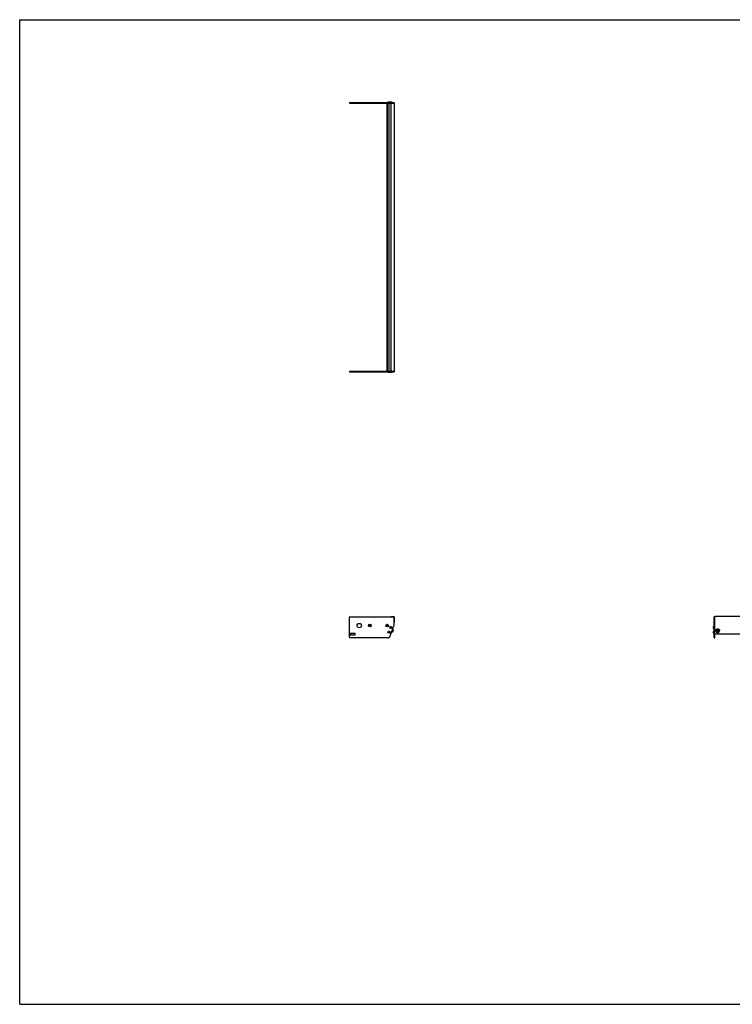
# Model space of a CAD drawing. Header units: inches. Extents: x 0 to 220, y 0 to 170.
# Tile 1 of 3: x 0 to 123, y 0 to 170. Entities that reach past the tile are written whole.
import ezdxf

# ---------------------------------------------------------------- set-up
doc = ezdxf.new("R2010")
doc.units = ezdxf.units.IN
doc.header["$LTSCALE"] = 12.1
doc.header["$MEASUREMENT"] = 0
doc.layers.get('0').update_dxf_attribs({"linetype": 'CONTINUOUS'})
for name, color, linetype in [('351200_DEFAULT_AS_MACHINED__BL0', 7, 'CONTINUOUS'), ('351201_BL1', 7, 'CONTINUOUS'), ('351202_WW_351202_46_BL5', 7, 'CONTINUOUS'), ('351203_WW_351203_46_BL8', 7, 'CONTINUOUS'), ('605279P_BL9', 7, 'CONTINUOUS'), ('9505XXM_950512M_BL2', 7, 'CONTINUOUS'), ('9505XXM_950512M_BL3', 7, 'CONTINUOUS'), ('9505XXM_950512M_BL6', 7, 'CONTINUOUS'), ('9505XXM_950512M_BL7', 7, 'CONTINUOUS'), ('9506XXM_950612M_BL4', 7, 'CONTINUOUS')]:
    doc.layers.add(name, color=color, linetype=linetype)

# ---------------------------------------------------------------- blocks, each defined once
blk = doc.blocks.new('351200_DEFAULT_AS_MACHINED__BL0', base_point=(88.49, 86.31))
at = {"layer": '351200_DEFAULT_AS_MACHINED__BL0', "color": 7, "linetype": 'CONTINUOUS'}
for p, q in [((56.94, 109.34), (64.23, 109.34)), ((56.94, 109.34), (56.94, 109.22)), ((56.94, 109.22), (64.66, 109.22)), ((64.66, 109.34), (64.66, 109.22)), ((56.94, 63.37), (56.94, 66.81)), ((57.03, 66.9), (64.57, 66.9)), ((64.66, 65.54), (64.66, 66.81)), ((119.91, 63.28), (119.91, 66.9)), ((120.03, 66.9), (119.91, 66.9)), ((120.03, 63.28), (120.03, 66.83)), ((63.9, 63.44), (64.66, 65.51)), ((64.15, 65.16), (64.16, 65.16)), ((64.15, 64.94), (64.16, 64.94)), ((63.67, 63.28), (57.03, 63.28)), ((57.07, 63.97), (57.07, 63.84)), ((57.88, 64.03), (57.13, 64.03)), ((57.13, 63.78), (57.88, 63.78)), ((57.94, 63.84), (57.94, 63.97)), ((63.85, 64.33), (63.86, 64.33)), ((63.85, 64.12), (63.86, 64.12)), ((119.91, 63.28), (120.03, 63.28))]:
    blk.add_line(p, q, dxfattribs=at)
for centre, radius in [((58.62, 65.4), 0.375), ((60.44, 65.39), 0.226), ((60.44, 65.39), 0.11), ((63.44, 65.38), 0.226), ((63.44, 65.38), 0.11)]:
    blk.add_circle(centre, radius, dxfattribs=at)
for centre, radius, start, end in [((57.03, 66.81), 0.09, 90, 180), ((64.57, 66.81), 0.09, 0, 90), ((64.16, 65.05), 0.11, 270, 90), ((64.57, 65.54), 0.09, 340, 360), ((57.03, 63.37), 0.09, 180, 270), ((57.13, 63.97), 0.06, 90, 180), ((57.13, 63.84), 0.06, 180, 270), ((57.88, 63.97), 0.06, 0, 90), ((57.88, 63.84), 0.06, 270, 360), ((63.67, 63.53), 0.25, 270, 340), ((63.86, 64.23), 0.11, 270, 90)]:
    blk.add_arc(centre, radius, start, end, dxfattribs=at)
blk = doc.blocks.new('351201_BL1', base_point=(111.66, 109.49))
at = {"layer": '351201_BL1', "color": 7, "linetype": 'CONTINUOUS'}
for p, q in [((56.94, 155.69), (56.94, 155.57)), ((56.94, 155.69), (64.66, 155.69)), ((56.94, 155.57), (64.23, 155.57)), ((64.66, 155.57), (64.66, 155.69)), ((166.39, 66.9), (166.27, 66.9)), ((166.27, 63.28), (166.27, 66.81)), ((166.39, 63.28), (166.39, 66.9)), ((63.67, 63.28), (57.03, 63.28)), ((57.88, 64.03), (57.13, 64.03)), ((166.39, 63.28), (166.27, 63.28))]:
    blk.add_line(p, q, dxfattribs=at)
for centre, start, end in [((60.44, 65.39), 0, 180), ((63.44, 65.39), 182.5339, 357.3372)]:
    blk.add_arc(centre, 0.11, start, end, dxfattribs=at)
blk = doc.blocks.new('9505XXM_950512M_BL2', base_point=(91.73, 86.64))
at = {"layer": '9505XXM_950512M_BL2', "color": 7, "linetype": 'CONTINUOUS'}
for p, q in [((63.55, 109.1), (63.55, 109.22)), ((63.85, 109.1), (63.55, 109.1)), ((63.57, 109.08), (63.55, 109.1)), ((63.87, 109.08), (63.57, 109.08)), ((63.87, 109.08), (63.87, 109.08)), ((63.65, 64.24), (63.7, 64.29)), ((63.67, 64.18), (63.65, 64.24)), ((63.74, 64.16), (63.67, 64.18)), ((63.7, 64.29), (63.77, 64.27)), ((63.79, 64.21), (63.74, 64.16)), ((63.77, 64.27), (63.79, 64.21)), ((119.77, 64.37), (119.79, 64.39)), ((119.77, 64.08), (119.77, 64.37)), ((119.77, 64.08), (119.79, 64.06)), ((119.79, 64.06), (119.79, 64.39)), ((119.79, 64.39), (119.91, 64.39)), ((119.79, 64.06), (119.91, 64.06))]:
    blk.add_line(p, q, dxfattribs=at)
for radius in [0.167, 0.148, 0.0682]:
    blk.add_circle((63.72, 64.23), radius, dxfattribs=at)
blk = doc.blocks.new('9505XXM_950512M_BL3', base_point=(91.88, 87.05))
at = {"layer": '9505XXM_950512M_BL3', "color": 7, "linetype": 'CONTINUOUS'}
for p, q in [((63.85, 109.1), (63.85, 109.22)), ((64.19, 109.1), (63.85, 109.1)), ((63.87, 109.08), (63.85, 109.1)), ((64.17, 109.08), (63.87, 109.08)), ((64.17, 109.08), (64.19, 109.1)), ((64.19, 109.1), (64.19, 109.22)), ((63.95, 65.05), (63.99, 65.11)), ((63.98, 64.99), (63.95, 65.05)), ((64.05, 64.99), (63.98, 64.99)), ((63.99, 65.11), (64.06, 65.1)), ((64.09, 65.04), (64.05, 64.99)), ((64.06, 65.1), (64.09, 65.04)), ((119.77, 65.19), (119.79, 65.21)), ((119.77, 64.9), (119.77, 65.19)), ((119.77, 64.9), (119.79, 64.88)), ((119.79, 64.88), (119.79, 65.21)), ((119.79, 65.21), (119.91, 65.21)), ((119.79, 64.88), (119.91, 64.88))]:
    blk.add_line(p, q, dxfattribs=at)
for radius in [0.167, 0.148, 0.0682]:
    blk.add_circle((64.02, 65.05), radius, dxfattribs=at)
blk = doc.blocks.new('9506XXM_950612M_BL4', base_point=(92.47, 64.47))
at = {"layer": '9506XXM_950612M_BL4', "color": 7, "linetype": 'CONTINUOUS'}
for p, q in [((64.46, 64.63), (64.32, 64.26)), ((64.46, 64.63), (64.35, 64.67)), ((64.47, 64.61), (64.35, 64.27)), ((64.47, 64.61), (64.46, 64.63)), ((64.32, 64.26), (64.22, 64.3)), ((64.35, 64.27), (64.32, 64.26)), ((120.33, 64.45), (120.33, 64.49)), ((120.44, 64.41), (120.46, 64.5)), ((120.51, 64.36), (120.44, 64.41)), ((120.45, 64.45), (120.51, 64.4)), ((120.46, 64.5), (120.55, 64.52)), ((120.51, 64.4), (120.6, 64.42)), ((120.51, 64.36), (120.51, 64.4)), ((120.6, 64.38), (120.51, 64.36)), ((120.55, 64.52), (120.62, 64.47)), ((120.61, 64.47), (120.6, 64.42)), ((120.62, 64.47), (120.6, 64.38)), ((120.6, 64.38), (120.6, 64.42)), ((120.73, 64.45), (120.73, 64.49))]:
    blk.add_line(p, q, dxfattribs=at)
for centre, start, end in [((120.51, 64.49), 166.8001, 179.9887), ((120.51, 64.45), 166.8, 179.9898), ((120.55, 64.45), 346.8, 359.9898)]:
    blk.add_arc(centre, 0.174, start, end, dxfattribs=at)
for points, knots in [([(120.34, 64.53), (120.34, 64.54), (120.34, 64.55), (120.35, 64.57), (120.36, 64.59), (120.37, 64.61), (120.39, 64.62), (120.41, 64.64), (120.42, 64.65), (120.44, 64.66), (120.44, 64.66)], [0, 0, 0, 0, 0.122426, 0.245433, 0.369103, 0.493576, 0.618904, 0.745107, 0.872161, 1, 1, 1, 1]), ([(120.73, 64.45), (120.73, 64.45), (120.73, 64.46), (120.72, 64.48), (120.72, 64.5), (120.71, 64.52), (120.7, 64.54), (120.68, 64.57), (120.66, 64.58), (120.65, 64.59), (120.63, 64.6), (120.61, 64.61), (120.59, 64.62), (120.55, 64.63), (120.51, 64.63), (120.48, 64.63), (120.46, 64.62), (120.45, 64.61), (120.43, 64.61), (120.41, 64.59), (120.39, 64.58), (120.37, 64.55), (120.36, 64.53), (120.35, 64.52), (120.34, 64.5), (120.34, 64.49), (120.34, 64.49)], [0, 0, 0, 0, 0.03022, 0.060476, 0.090797, 0.121213, 0.18236, 0.244143, 0.27533, 0.306693, 0.338225, 0.369916, 0.433638, 0.497738, 0.561986, 0.626132, 0.658121, 0.69, 0.721746, 0.753338, 0.815954, 0.877865, 0.908601, 0.939188, 0.969653, 1, 1, 1, 1]), ([(120.7, 64.4), (120.7, 64.41), (120.71, 64.44), (120.7, 64.47), (120.7, 64.5), (120.68, 64.53), (120.66, 64.56), (120.63, 64.58), (120.6, 64.59), (120.57, 64.6), (120.53, 64.61), (120.5, 64.6), (120.46, 64.6), (120.43, 64.58), (120.41, 64.56), (120.38, 64.54), (120.37, 64.51), (120.36, 64.49), (120.36, 64.48)], [0, 0, 0, 0, 0.0606, 0.121164, 0.181999, 0.243361, 0.305419, 0.368235, 0.431754, 0.495819, 0.560193, 0.624597, 0.688748, 0.752396, 0.815366, 0.877579, 0.939072, 1, 1, 1, 1]), ([(120.44, 64.66), (120.45, 64.66), (120.46, 64.67), (120.49, 64.68), (120.53, 64.68), (120.56, 64.68), (120.59, 64.67), (120.61, 64.66), (120.61, 64.66)], [0, 0, 0, 0, 0.124436, 0.249396, 0.499902, 0.750459, 0.875482, 1, 1, 1, 1]), ([(120.61, 64.66), (120.62, 64.66), (120.64, 64.65), (120.66, 64.63), (120.68, 64.62), (120.69, 64.61), (120.69, 64.6)], [0, 0, 0, 0, 0.252849, 0.503888, 0.75295, 1, 1, 1, 1]), ([(120.33, 64.45), (120.33, 64.44), (120.33, 64.43), (120.34, 64.41), (120.34, 64.4), (120.35, 64.37), (120.36, 64.35), (120.38, 64.33), (120.4, 64.31), (120.41, 64.3), (120.42, 64.29), (120.44, 64.28), (120.47, 64.27), (120.51, 64.26), (120.54, 64.26), (120.57, 64.27), (120.6, 64.27), (120.61, 64.28), (120.63, 64.29), (120.65, 64.3), (120.67, 64.32), (120.69, 64.34), (120.7, 64.36), (120.71, 64.37), (120.72, 64.39), (120.72, 64.4), (120.72, 64.41)], [0, 0, 0, 0, 0.03022, 0.060476, 0.090797, 0.121213, 0.18236, 0.244143, 0.27533, 0.306693, 0.338225, 0.369916, 0.433638, 0.497738, 0.561986, 0.626132, 0.658121, 0.69, 0.721746, 0.753338, 0.815954, 0.877865, 0.908601, 0.939188, 0.969653, 1, 1, 1, 1]), ([(120.36, 64.48), (120.35, 64.46), (120.35, 64.44), (120.35, 64.41), (120.36, 64.38), (120.38, 64.35), (120.4, 64.32), (120.43, 64.3), (120.46, 64.29), (120.49, 64.28), (120.53, 64.27), (120.56, 64.27), (120.59, 64.28), (120.63, 64.3), (120.65, 64.32), (120.68, 64.34), (120.69, 64.37), (120.7, 64.39), (120.7, 64.4)], [0, 0, 0, 0, 0.0606, 0.121164, 0.181999, 0.243361, 0.305419, 0.368235, 0.431754, 0.495819, 0.560193, 0.624597, 0.688748, 0.752396, 0.815366, 0.877579, 0.939072, 1, 1, 1, 1]), ([(120.69, 64.6), (120.7, 64.59), (120.71, 64.58), (120.72, 64.55), (120.72, 64.52), (120.73, 64.5), (120.73, 64.49)], [0, 0, 0, 0, 0.252346, 0.502753, 0.751754, 1, 1, 1, 1])]:
    blk.add_open_spline(points, degree=3, knots=knots, dxfattribs=at)
blk = doc.blocks.new('351202_WW_351202_46_BL5', base_point=(115.21, 109.76))
at = {"layer": '351202_WW_351202_46_BL5', "color": 7, "linetype": 'CONTINUOUS'}
for p, q in [((64.16, 109.4), (64.16, 155.51)), ((64.23, 155.57), (64.66, 155.57)), ((64.66, 155.57), (64.66, 109.34)), ((64.23, 109.34), (64.66, 109.34)), ((64.16, 66.94), (64.57, 66.94)), ((64.16, 66.94), (64.16, 66.9)), ((64.66, 66.85), (64.66, 65.96)), ((120.03, 65.93), (120.03, 66.94)), ((166.27, 66.94), (120.03, 66.94)), ((166.27, 66.94), (166.27, 65.93)), ((120.09, 63.95), (166.2, 63.95))]:
    blk.add_line(p, q, dxfattribs=at)
for centre, radius, start, end in [((64.23, 155.51), 0.0625, 90, 180), ((64.23, 109.4), 0.0625, 180, 270), ((64.57, 66.85), 0.096, 0, 90)]:
    blk.add_arc(centre, radius, start, end, dxfattribs=at)
for points, knots in [([(120.03, 64.01), (120.03, 64), (120.03, 63.99), (120.04, 63.98), (120.04, 63.98)], [0, 0, 0, 0, 0.746257, 1, 1, 1, 1]), ([(120.04, 63.98), (120.04, 63.97), (120.05, 63.96), (120.07, 63.95), (120.08, 63.95)], [0, 0, 0, 0, 0.493766, 1, 1, 1, 1]), ([(166.2, 63.95), (166.22, 63.95), (166.24, 63.95), (166.26, 63.98), (166.26, 63.99)], [0, 0, 0, 0, 0.508779, 1, 1, 1, 1])]:
    blk.add_open_spline(points, degree=3, knots=knots, dxfattribs=at)
for points in [[(120.08, 63.95), (120.08, 63.95), (120.09, 63.95), (120.09, 63.95)], [(166.26, 63.99), (166.26, 64), (166.27, 64), (166.27, 64.01)]]:
    blk.add_open_spline(points, degree=3, dxfattribs=at)
blk = doc.blocks.new('9505XXM_950512M_BL6', base_point=(115.04, 109.94))
at = {"layer": '9505XXM_950512M_BL6', "color": 7, "linetype": 'CONTINUOUS'}
for p, q in [((63.57, 155.83), (63.55, 155.81)), ((63.55, 155.81), (63.55, 155.69)), ((63.55, 155.81), (63.85, 155.81)), ((63.57, 155.83), (63.87, 155.83)), ((63.87, 155.83), (63.87, 155.83)), ((166.5, 64.39), (166.39, 64.39)), ((166.5, 64.06), (166.39, 64.06)), ((166.52, 64.37), (166.5, 64.39)), ((166.5, 64.39), (166.5, 64.06)), ((166.52, 64.08), (166.5, 64.06)), ((166.52, 64.37), (166.52, 64.08))]:
    blk.add_line(p, q, dxfattribs=at)
blk = doc.blocks.new('9505XXM_950512M_BL7', base_point=(115.19, 110.35))
at = {"layer": '9505XXM_950512M_BL7', "color": 7, "linetype": 'CONTINUOUS'}
for p, q in [((63.87, 155.83), (63.85, 155.81)), ((63.85, 155.81), (63.85, 155.69)), ((63.85, 155.81), (64.19, 155.81)), ((63.87, 155.83), (64.17, 155.83)), ((64.17, 155.83), (64.19, 155.81)), ((64.19, 155.81), (64.19, 155.69)), ((166.5, 65.21), (166.39, 65.21)), ((166.5, 64.88), (166.39, 64.88)), ((166.52, 65.19), (166.5, 65.21)), ((166.5, 65.21), (166.5, 64.88)), ((166.52, 64.9), (166.5, 64.88)), ((166.52, 65.19), (166.52, 64.9))]:
    blk.add_line(p, q, dxfattribs=at)
blk = doc.blocks.new('351203_WW_351203_46_BL8', base_point=(114.85, 109.76))
at = {"layer": '351203_WW_351203_46_BL8', "color": 7, "linetype": 'CONTINUOUS'}
for p, q in [((63.43, 109.34), (63.43, 155.57)), ((63.53, 109.34), (63.53, 155.57)), ((63.81, 109.34), (63.81, 155.57)), ((120.03, 63.94), (166.27, 63.94))]:
    blk.add_line(p, q, dxfattribs=at)
blk = doc.blocks.new('605279P_BL9', base_point=(120.53, 64.51))
at = {"layer": '605279P_BL9', "color": 7, "linetype": 'CONTINUOUS'}
for p, q in [((120.22, 64.53), (120.22, 64.49)), ((120.84, 64.53), (120.84, 64.49))]:
    blk.add_line(p, q, dxfattribs=at)
for start, end in [(90.0026, 97.3562), (82.6287, 89.9974)]:
    blk.add_arc((120.53, 64.45), 0.33, start, end, dxfattribs=at)
for points, knots in [([(120.49, 64.78), (120.47, 64.78), (120.43, 64.77), (120.38, 64.75), (120.33, 64.72), (120.3, 64.69), (120.28, 64.66), (120.26, 64.64), (120.25, 64.62), (120.24, 64.6), (120.23, 64.57), (120.22, 64.55), (120.22, 64.52), (120.22, 64.5), (120.22, 64.49)], [0, 0, 0, 0, 0.128781, 0.256764, 0.383604, 0.509098, 0.571387, 0.633341, 0.694983, 0.756348, 0.817478, 0.878424, 0.939244, 1, 1, 1, 1]), ([(120.22, 64.53), (120.22, 64.55), (120.22, 64.57), (120.23, 64.61), (120.24, 64.64), (120.25, 64.67), (120.26, 64.68)], [0, 0, 0, 0, 0.248724, 0.497981, 0.748265, 1, 1, 1, 1]), ([(120.26, 64.68), (120.27, 64.69), (120.28, 64.71), (120.31, 64.74), (120.34, 64.76), (120.37, 64.79), (120.41, 64.8), (120.45, 64.82), (120.49, 64.82), (120.52, 64.83), (120.53, 64.83)], [0, 0, 0, 0, 0.121919, 0.244818, 0.36873, 0.493615, 0.619368, 0.745827, 0.872787, 1, 1, 1, 1]), ([(120.53, 64.83), (120.54, 64.83), (120.57, 64.82), (120.61, 64.82), (120.65, 64.8), (120.69, 64.79), (120.72, 64.76), (120.75, 64.74), (120.78, 64.71), (120.79, 64.69), (120.8, 64.68)], [0, 0, 0, 0, 0.127213, 0.254172, 0.380631, 0.506384, 0.631269, 0.755181, 0.878081, 1, 1, 1, 1]), ([(120.84, 64.49), (120.84, 64.5), (120.84, 64.52), (120.83, 64.55), (120.83, 64.57), (120.82, 64.6), (120.81, 64.62), (120.8, 64.64), (120.78, 64.66), (120.76, 64.69), (120.72, 64.72), (120.68, 64.75), (120.63, 64.77), (120.59, 64.78), (120.57, 64.78)], [0, 0, 0, 0, 0.060756, 0.121577, 0.182523, 0.243653, 0.305018, 0.36666, 0.428614, 0.490902, 0.616396, 0.743236, 0.871218, 1, 1, 1, 1]), ([(120.8, 64.68), (120.81, 64.67), (120.82, 64.64), (120.83, 64.61), (120.84, 64.57), (120.84, 64.55), (120.84, 64.53)], [0, 0, 0, 0, 0.251735, 0.50202, 0.751276, 1, 1, 1, 1]), ([(120.22, 64.49), (120.22, 64.48), (120.22, 64.46), (120.22, 64.44), (120.23, 64.41), (120.24, 64.38), (120.26, 64.36), (120.27, 64.33), (120.29, 64.31), (120.31, 64.29), (120.33, 64.27), (120.36, 64.25), (120.38, 64.24), (120.42, 64.22), (120.47, 64.21), (120.51, 64.2), (120.53, 64.2)], [0, 0, 0, 0, 0.060569, 0.121214, 0.182009, 0.243021, 0.304309, 0.365919, 0.427885, 0.490226, 0.552948, 0.616042, 0.679483, 0.743236, 0.871333, 1, 1, 1, 1]), ([(120.53, 64.2), (120.55, 64.2), (120.59, 64.21), (120.64, 64.22), (120.68, 64.24), (120.7, 64.25), (120.73, 64.27), (120.75, 64.29), (120.77, 64.31), (120.79, 64.33), (120.8, 64.36), (120.82, 64.38), (120.83, 64.41), (120.83, 64.44), (120.84, 64.46), (120.84, 64.48), (120.84, 64.49)], [0, 0, 0, 0, 0.128666, 0.256763, 0.320516, 0.383957, 0.44705, 0.509773, 0.572115, 0.63408, 0.69569, 0.756978, 0.817991, 0.878786, 0.939431, 1, 1, 1, 1])]:
    blk.add_open_spline(points, degree=3, knots=knots, dxfattribs=at)

msp = doc.modelspace()

# ---------------------------------------------------------------- linework, layer by layer
at = {"color": 7, "linetype": 'CONTINUOUS'}
for p, q in [((0, 0), (0, 170)), ((0, 170), (220, 170)), ((0, 0), (220, 0))]:
    msp.add_line(p, q, dxfattribs=at)

# ---------------------------------------------------------------- block references
at = {"layer": '351200_DEFAULT_AS_MACHINED__BL0'}
msp.add_blockref('351200_DEFAULT_AS_MACHINED__BL0', (88.49, 86.31), dxfattribs=at)
at = {"layer": '351201_BL1'}
msp.add_blockref('351201_BL1', (111.66, 109.49), dxfattribs=at)
at = {"layer": '351202_WW_351202_46_BL5'}
msp.add_blockref('351202_WW_351202_46_BL5', (115.21, 109.76), dxfattribs=at)
at = {"layer": '351203_WW_351203_46_BL8'}
msp.add_blockref('351203_WW_351203_46_BL8', (114.85, 109.76), dxfattribs=at)
at = {"layer": '605279P_BL9'}
msp.add_blockref('605279P_BL9', (120.53, 64.51), dxfattribs=at)
at = {"layer": '9505XXM_950512M_BL2'}
msp.add_blockref('9505XXM_950512M_BL2', (91.73, 86.64), dxfattribs=at)
at = {"layer": '9505XXM_950512M_BL3'}
msp.add_blockref('9505XXM_950512M_BL3', (91.88, 87.05), dxfattribs=at)
at = {"layer": '9505XXM_950512M_BL6'}
msp.add_blockref('9505XXM_950512M_BL6', (115.04, 109.94), dxfattribs=at)
at = {"layer": '9505XXM_950512M_BL7'}
msp.add_blockref('9505XXM_950512M_BL7', (115.19, 110.35), dxfattribs=at)
at = {"layer": '9506XXM_950612M_BL4'}
msp.add_blockref('9506XXM_950612M_BL4', (92.47, 64.47), dxfattribs=at)

doc.saveas('drawing.dxf')
